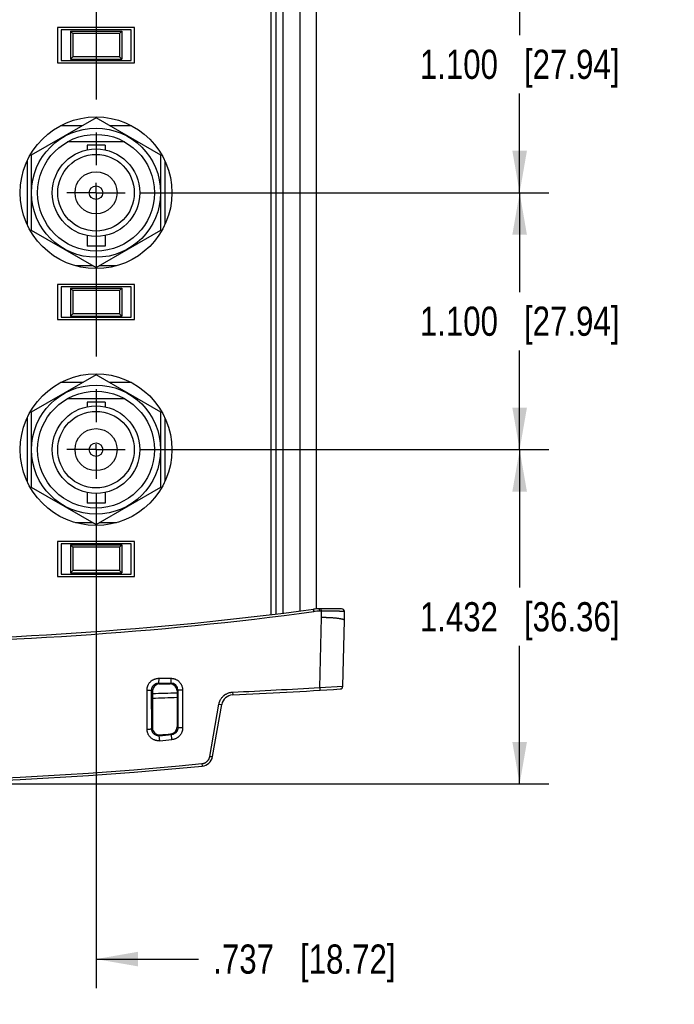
# Model space of a CAD drawing. Header units: inches. Extents: x 0 to 34, y 0 to 22.
# Tile 5 of 42: x 12.9 to 15.7, y 2.6 to 6.9. Entities that reach past the tile are written whole.
import ezdxf

# ---------------------------------------------------------------- set-up
doc = ezdxf.new("R2010")
doc.units = ezdxf.units.IN
doc.header["$LTSCALE"] = 1.87
doc.header["$MEASUREMENT"] = 0
doc.linetypes.add('CENTER', pattern=[0.6, 0.375, -0.075, 0.075, -0.075])
doc.layers.get('0').update_dxf_attribs({"linetype": 'CONTINUOUS'})
doc.layers.add('02___PRT_ALL_AXES', color=7, linetype='CONTINUOUS')
doc.layers.add('DIMENSIONS', color=7, linetype='CONTINUOUS')
doc.styles.get("Standard").update_dxf_attribs({"font": 'txt', "width": 0.8})
doc.dimstyles.new('DIMSTYLE_1', dxfattribs={"dimtxt": 0.125, "dimasz": 0.18, "dimexe": 0.18, "dimexo": 0.0625, "dimgap": 0.09, "dimtad": 0, "dimtih": 1, "dimtoh": 1, "dimdec": 3, "dimzin": 4, "dimdsep": 46, "dimtxsty": 'STANDARD', "dimblk": '_FILLED', "dimblk1": '_FILLED', "dimblk2": '_FILLED', "dimcen": 0.09, "dimadec": 0, "dimazin": 0, "dimtp": 0.01, "dimtm": 0.01, "dimtfac": 1, "dimtdec": 3, "dimtofl": 0, "dimtmove": 0, "dimatfit": 3, "dimldrblk": '_FILLED', "dimfxl": 1, "dimtolj": 1, "dimtzin": 4, "dimarcsym": 0})

# ---------------------------------------------------------------- blocks, each defined once
blk = doc.blocks.new('_FILLED')
at = {"color": 0, "linetype": 'BYBLOCK'}
blk.add_solid([(0, 0), (-1, 0.174), (-1, -0.174)], dxfattribs=at)
blk = doc.blocks.new('*D12')
at = {"layer": 'DIMENSIONS', "color": 2, "linetype": 'CONTINUOUS'}
for p, q in [((12.5042, 4.8363), (12.5042, 2.7174)), ((13.2412, 4.8363), (13.2412, 2.7174)), ((12.5042, 2.8424), (12.1442, 2.8424)), ((13.2412, 2.8424), (13.6808, 2.8424))]:
    blk.add_line(p, q, dxfattribs=at)
at = {"layer": 'DIMENSIONS', "color": 2, "linetype": 'CONTINUOUS', "xscale": 0.18, "yscale": 0.18, "zscale": 0.18}
blk.add_blockref('_FILLED', (12.5042, 2.8424), dxfattribs=at)
at = {"layer": 'DIMENSIONS', "color": 2, "linetype": 'CONTINUOUS', "xscale": 0.18, "yscale": 0.18, "zscale": 0.18, "rotation": 180}
blk.add_blockref('_FILLED', (13.2412, 2.8424), dxfattribs=at)
at = {"layer": 'DIMENSIONS', "color": 2, "linetype": 'CONTINUOUS', "insert": (13.7433, 2.9049), "char_height": 0.125, "width": 1.225, "attachment_point": 1, "line_spacing_factor": 0.9}
blk.add_mtext('.737{\\Ftxt.shx;\\W1.000000;\\H0.125000; }[18.72]', dxfattribs=at)
blk = doc.blocks.new('*D14')
at = {"layer": 'DIMENSIONS', "color": 2, "linetype": 'CONTINUOUS'}
for p, q in [((13.4288, 5.0239), (15.1807, 5.0239)), ((15.0557, 5.0239), (15.0557, 4.4332)), ((15.0557, 3.5924), (15.0557, 4.1832)), ((12.1982, 3.5924), (15.1807, 3.5924))]:
    blk.add_line(p, q, dxfattribs=at)
at = {"layer": 'DIMENSIONS', "color": 2, "linetype": 'CONTINUOUS', "xscale": 0.18, "yscale": 0.18, "zscale": 0.18}
for p, rotation in [((15.0557, 5.0239), 90), ((15.0557, 3.5924), 270)]:
    blk.add_blockref('_FILLED', p, dxfattribs=dict(at, rotation=rotation))
at = {"layer": 'DIMENSIONS', "color": 2, "linetype": 'CONTINUOUS', "insert": (15.0557, 4.3707), "char_height": 0.125, "width": 1.325, "attachment_point": 2, "line_spacing_factor": 0.9}
blk.add_mtext('1.432{\\Ftxt.shx;\\W1.000000;\\H0.125000; }[36.36]', dxfattribs=at)
blk = doc.blocks.new('*D16')
at = {"layer": 'DIMENSIONS', "color": 2, "linetype": 'CONTINUOUS'}
for p, q in [((13.4288, 6.1239), (15.1807, 6.1239)), ((15.0557, 6.1239), (15.0557, 5.6989)), ((15.0557, 5.0239), (15.0557, 5.4489)), ((13.4288, 5.0239), (15.1807, 5.0239))]:
    blk.add_line(p, q, dxfattribs=at)
at = {"layer": 'DIMENSIONS', "color": 2, "linetype": 'CONTINUOUS', "xscale": 0.18, "yscale": 0.18, "zscale": 0.18}
for p, rotation in [((15.0557, 6.1239), 90), ((15.0557, 5.0239), 270)]:
    blk.add_blockref('_FILLED', p, dxfattribs=dict(at, rotation=rotation))
at = {"layer": 'DIMENSIONS', "color": 2, "linetype": 'CONTINUOUS', "insert": (15.0557, 5.6364), "char_height": 0.125, "width": 1.325, "attachment_point": 2, "line_spacing_factor": 0.9}
blk.add_mtext('1.100{\\Ftxt.shx;\\W1.000000;\\H0.125000; }[27.94]', dxfattribs=at)
blk = doc.blocks.new('*D18')
at = {"layer": 'DIMENSIONS', "color": 2, "linetype": 'CONTINUOUS'}
for p, q in [((13.4288, 7.2239), (15.1807, 7.2239)), ((15.0557, 7.2239), (15.0557, 6.7989)), ((15.0557, 6.1239), (15.0557, 6.5489)), ((13.4288, 6.1239), (15.1807, 6.1239))]:
    blk.add_line(p, q, dxfattribs=at)
at = {"layer": 'DIMENSIONS', "color": 2, "linetype": 'CONTINUOUS', "xscale": 0.18, "yscale": 0.18, "zscale": 0.18}
for p, rotation in [((15.0557, 7.2239), 90), ((15.0557, 6.1239), 270)]:
    blk.add_blockref('_FILLED', p, dxfattribs=dict(at, rotation=rotation))
at = {"layer": 'DIMENSIONS', "color": 2, "linetype": 'CONTINUOUS', "insert": (15.0557, 6.7364), "char_height": 0.125, "width": 1.325, "attachment_point": 2, "line_spacing_factor": 0.9}
blk.add_mtext('1.100{\\Ftxt.shx;\\W1.000000;\\H0.125000; }[27.94]', dxfattribs=at)
blk = doc.blocks.new('*D22')
at = {"layer": 'DIMENSIONS', "color": 2, "linetype": 'CONTINUOUS'}
for p, q in [((11.7672, 4.8363), (11.7672, 2.1083)), ((12.5042, 4.8363), (12.5042, 2.1083)), ((11.7672, 2.2333), (11.4072, 2.2333)), ((12.5042, 2.2333), (12.9455, 2.2333))]:
    blk.add_line(p, q, dxfattribs=at)
at = {"layer": 'DIMENSIONS', "color": 2, "linetype": 'CONTINUOUS', "xscale": 0.18, "yscale": 0.18, "zscale": 0.18}
blk.add_blockref('_FILLED', (11.7672, 2.2333), dxfattribs=at)
at = {"layer": 'DIMENSIONS', "color": 2, "linetype": 'CONTINUOUS', "xscale": 0.18, "yscale": 0.18, "zscale": 0.18, "rotation": 180}
blk.add_blockref('_FILLED', (12.5042, 2.2333), dxfattribs=at)
at = {"layer": 'DIMENSIONS', "color": 2, "linetype": 'CONTINUOUS', "insert": (13.008, 2.2958), "char_height": 0.125, "width": 1.225, "attachment_point": 1, "line_spacing_factor": 0.9}
blk.add_mtext('.737{\\Ftxt.shx;\\W1.000000;\\H0.125000; }[18.72]', dxfattribs=at)

msp = doc.modelspace()

# ---------------------------------------------------------------- linework, layer by layer
at = {"color": 7, "linetype": 'CONTINUOUS'}
for p, q in [((13.9907, 4.3175), (13.9907, 12.1044)), ((14.0107, 12.1019), (14.0107, 4.3199)), ((14.0407, 12.0982), (14.0407, 4.3237)), ((14.1157, 4.3332), (14.1157, 12.0887)), ((14.1857, 4.342), (14.1857, 12.0799)), ((13.4062, 6.8309), (13.0762, 6.8309)), ((13.0762, 6.8309), (13.0762, 6.6809)), ((13.4062, 6.6809), (13.4062, 6.8309)), ((13.3912, 6.8209), (13.0912, 6.8209)), ((13.0912, 6.8209), (13.0912, 6.6909)), ((13.1312, 6.8159), (13.3512, 6.8159)), ((13.1412, 6.8059), (13.1312, 6.8159)), ((13.1312, 6.8159), (13.1312, 6.6959)), ((13.3412, 6.8059), (13.1412, 6.8059)), ((13.1412, 6.8059), (13.1412, 6.7059)), ((13.3512, 6.8159), (13.3412, 6.8059)), ((13.3412, 6.8059), (13.3412, 6.7059)), ((13.3512, 6.8159), (13.3512, 6.6959)), ((13.3912, 6.6909), (13.3912, 6.8209)), ((13.1412, 6.7059), (13.1312, 6.6959)), ((13.3412, 6.7059), (13.1412, 6.7059)), ((13.3512, 6.6959), (13.3412, 6.7059)), ((13.0762, 6.6809), (13.4062, 6.6809)), ((13.0912, 6.6909), (13.3912, 6.6909)), ((13.1312, 6.6959), (13.3512, 6.6959)), ((13.2412, 6.4444), (12.9637, 6.2842)), ((13.1833, 6.4109), (13.0888, 6.4109)), ((13.5187, 6.2842), (13.2412, 6.4444)), ((13.3937, 6.4109), (13.2991, 6.4109)), ((13.3636, 6.3419), (13.1189, 6.3419)), ((13.2797, 6.3272), (13.2027, 6.3272)), ((13.2027, 6.3272), (13.2027, 6.3074)), ((13.2797, 6.3272), (13.2797, 6.3074)), ((12.9637, 6.2842), (12.9637, 5.9637)), ((13.5187, 5.9637), (13.5187, 6.2842)), ((12.9462, 6.2601), (12.9462, 5.9877)), ((13.5362, 6.2601), (13.5362, 5.9877)), ((12.9637, 5.9637), (13.2412, 5.8035)), ((13.2412, 5.8035), (13.5187, 5.9637)), ((13.2027, 5.9404), (13.2027, 5.8947)), ((13.2797, 5.9404), (13.2797, 5.8947)), ((13.2797, 5.8947), (13.2027, 5.8947)), ((13.2284, 5.8109), (13.1538, 5.8109)), ((13.3287, 5.8109), (13.2541, 5.8109)), ((13.4062, 5.7309), (13.0762, 5.7309)), ((13.0762, 5.7309), (13.0762, 5.5809)), ((13.3912, 5.7209), (13.0912, 5.7209)), ((13.0912, 5.7209), (13.0912, 5.5909)), ((13.1312, 5.7159), (13.3512, 5.7159)), ((13.1412, 5.7059), (13.1312, 5.7159)), ((13.1312, 5.7159), (13.1312, 5.5959)), ((13.3412, 5.7059), (13.1412, 5.7059)), ((13.1412, 5.7059), (13.1412, 5.6059)), ((13.3512, 5.7159), (13.3412, 5.7059)), ((13.3412, 5.7059), (13.3412, 5.6059)), ((13.3512, 5.7159), (13.3512, 5.5959)), ((13.3912, 5.5909), (13.3912, 5.7209)), ((13.4062, 5.5809), (13.4062, 5.7309)), ((13.0762, 5.5809), (13.4062, 5.5809)), ((13.0912, 5.5909), (13.3912, 5.5909)), ((13.1412, 5.6059), (13.1312, 5.5959)), ((13.1312, 5.5959), (13.3512, 5.5959)), ((13.3412, 5.6059), (13.1412, 5.6059)), ((13.3512, 5.5959), (13.3412, 5.6059)), ((13.2412, 5.3444), (12.9637, 5.1842)), ((13.5187, 5.1842), (13.2412, 5.3444)), ((13.1833, 5.3109), (13.0888, 5.3109)), ((13.3937, 5.3109), (13.2991, 5.3109)), ((13.3636, 5.2419), (13.1189, 5.2419)), ((13.2797, 5.2272), (13.2027, 5.2272)), ((13.2027, 5.2272), (13.2027, 5.2074)), ((13.2797, 5.2272), (13.2797, 5.2074)), ((12.9462, 5.1601), (12.9462, 4.8877)), ((12.9637, 5.1842), (12.9637, 4.8637)), ((13.5187, 4.8637), (13.5187, 5.1842)), ((13.5362, 5.1601), (13.5362, 4.8877)), ((12.9637, 4.8637), (13.2412, 4.7035)), ((13.2412, 4.7035), (13.5187, 4.8637)), ((13.2027, 4.8404), (13.2027, 4.7947)), ((13.2797, 4.8404), (13.2797, 4.7947)), ((13.2797, 4.7947), (13.2027, 4.7947)), ((13.2284, 4.7109), (13.1538, 4.7109)), ((13.3287, 4.7109), (13.2541, 4.7109)), ((13.4062, 4.6309), (13.0762, 4.6309)), ((13.0762, 4.6309), (13.0762, 4.4809)), ((13.3912, 4.6209), (13.0912, 4.6209)), ((13.0912, 4.6209), (13.0912, 4.4909)), ((13.1312, 4.6159), (13.3512, 4.6159)), ((13.1412, 4.6059), (13.1312, 4.6159)), ((13.1312, 4.6159), (13.1312, 4.4959)), ((13.3412, 4.6059), (13.1412, 4.6059)), ((13.1412, 4.6059), (13.1412, 4.5059)), ((13.3512, 4.6159), (13.3412, 4.6059)), ((13.3412, 4.6059), (13.3412, 4.5059)), ((13.3512, 4.6159), (13.3512, 4.4959)), ((13.3912, 4.4909), (13.3912, 4.6209)), ((13.4062, 4.4809), (13.4062, 4.6309)), ((13.0762, 4.4809), (13.4062, 4.4809)), ((13.0912, 4.4909), (13.3912, 4.4909)), ((13.1412, 4.5059), (13.1312, 4.4959)), ((13.1312, 4.4959), (13.3512, 4.4959)), ((13.3412, 4.5059), (13.1412, 4.5059)), ((13.3512, 4.4959), (13.3412, 4.5059)), ((14.2931, 4.3424), (14.1857, 4.3424)), ((14.1992, 4.332), (14.1991, 4.3424)), ((14.2063, 4.332), (14.1992, 4.332)), ((14.1992, 4.0058), (14.2068, 4.3049)), ((14.2063, 4.332), (14.2062, 4.3424)), ((14.2068, 4.3049), (14.2063, 4.332)), ((14.3057, 4.2924), (14.3051, 4.3306)), ((14.2984, 4.0109), (14.3057, 4.2924)), ((13.5096, 4.0447), (13.5095, 4.0242)), ((13.5095, 4.0242), (13.5132, 4.0205)), ((13.5095, 4.0242), (13.562, 4.0242)), ((13.5096, 4.0447), (13.5621, 4.0447)), ((13.5132, 4.0205), (13.5583, 4.0205)), ((13.562, 4.0242), (13.5583, 4.0205)), ((13.5621, 4.0447), (13.562, 4.0242)), ((14.1992, 4.0058), (14.2984, 4.0109)), ((14.1992, 4.0058), (14.1998, 3.9936)), ((13.4597, 3.8274), (13.4596, 3.9944)), ((13.4596, 3.9944), (13.4795, 3.9942)), ((13.4795, 3.9942), (13.4832, 3.9905)), ((13.4796, 3.8285), (13.4795, 3.9942)), ((13.4832, 3.9905), (13.4831, 3.8323)), ((13.592, 3.9942), (13.5883, 3.9905)), ((13.5883, 3.9905), (13.5884, 3.8364)), ((13.592, 3.9942), (13.5919, 3.8331)), ((13.6121, 3.9944), (13.592, 3.9942)), ((13.6121, 3.9944), (13.612, 3.8321)), ((13.8261, 3.9854), (13.8265, 3.9734)), ((14.1541, 3.9908), (14.1544, 3.9909)), ((14.1544, 3.9909), (14.1545, 3.9909)), ((14.1683, 3.9917), (14.1691, 3.9917)), ((13.7287, 3.7106), (13.7679, 3.934)), ((13.7404, 3.7098), (13.7796, 3.9321)), ((13.7679, 3.934), (13.7796, 3.9321)), ((13.4796, 3.8285), (13.4831, 3.8323)), ((13.5122, 3.7987), (13.5157, 3.8024)), ((13.5141, 3.7773), (13.5123, 3.7987)), ((13.5645, 3.8034), (13.5611, 3.8065)), ((13.5665, 3.782), (13.5645, 3.8034)), ((13.5919, 3.8331), (13.5884, 3.8364)), ((13.6949, 3.6793), (13.696, 3.6687))]:
    msp.add_line(p, q, dxfattribs=at)
for centre, radius in [((13.2412, 6.1239), 0.325), ((13.2412, 6.1239), 0.2765), ((13.2412, 6.1239), 0.25), ((13.2412, 6.1239), 0.1875), ((13.2412, 6.1239), 0.164), ((13.2412, 6.1239), 0.09), ((13.2412, 6.1239), 0.029), ((13.2412, 5.0239), 0.325), ((13.2412, 5.0239), 0.2765), ((13.2412, 5.0239), 0.25), ((13.2412, 5.0239), 0.1875), ((13.2412, 5.0239), 0.164), ((13.2412, 5.0239), 0.09), ((13.2412, 5.0239), 0.029)]:
    msp.add_circle(centre, radius, dxfattribs=at)
for centre, radius, start, end in [((12.1357, 19.5334), 15.3391, 262.36277, 277.63723), ((12.1357, 19.5955), 15.3902, 262.39468, 277.60532), ((14.1991, 4.1424), 0.2, 90, 97.6053), ((14.1992, 4.1447), 0.1873, 90.0004, 97.6367), ((14.2931, 4.3304), 0.012, 0.9998, 89.988), ((13.5131, 3.9905), 0.03, 89.9639, 179.9577), ((13.5583, 3.9905), 0.03, 0.0343, 89.9981), ((13.562, 3.9942), 0.03, 0.0401, 90.0296), ((12.7142, 27.8438), 23.8843, 272.66812, 273.56463), ((14.2864, 4.0112), 0.012, 273.7656, 358.5008), ((12.7143, 27.9476), 24, 271.83584, 272.0871), ((12.7145, 27.9648), 23.9975, 271.83553, 272.08677), ((13.8288, 3.9235), 0.05, 92.6688, 169.9959), ((12.7143, 27.9476), 24, 272.65619, 273.75767), ((14.1533, 4.0108), 0.02, 273.1348, 273.4309), ((13.5131, 3.8323), 0.03, 179.944, 275.0178), ((12.1357, 19.5955), 15.8566, 274.98006, 275.16977), ((12.1357, 19.5551), 15.8129, 275.00642, 275.17171), ((13.5584, 3.8363), 0.03, 275.1823, 0.0534), ((12.1373, 19.4556), 15.7386, 275.01881, 275.21018), ((12.1357, 19.5955), 16.003, 264.40485, 275.59515), ((12.1357, 19.5217), 15.919, 264.3791, 275.6209), ((13.6911, 3.7184), 0.05, 275.5951, 350)]:
    msp.add_arc(centre, radius, start, end, dxfattribs=at)
for points, knots in [([(14.1743, 4.3303), (14.1742, 4.331), (14.1741, 4.3321), (14.1739, 4.3334), (14.1737, 4.3344), (14.1736, 4.3353), (14.1735, 4.3362), (14.1733, 4.337), (14.1732, 4.3377), (14.1731, 4.3384), (14.173, 4.339), (14.1729, 4.3395), (14.1728, 4.3398), (14.1728, 4.3401), (14.1728, 4.3402), (14.1727, 4.3404), (14.1727, 4.3405), (14.1727, 4.3406), (14.1727, 4.3406), (14.1726, 4.3406), (14.1726, 4.3407), (14.1726, 4.3407), (14.1726, 4.3407), (14.1726, 4.3407)], [0, 0, 0, 0, 0.201129, 0.297883, 0.391041, 0.479844, 0.563571, 0.641541, 0.713121, 0.77773, 0.834845, 0.884005, 0.924815, 0.941986, 0.956955, 0.969695, 0.980186, 0.988416, 0.991684, 0.994391, 0.996545, 0.998163, 1, 1, 1, 1]), ([(14.3051, 4.3306), (14.3051, 4.3307), (14.305, 4.3307), (14.305, 4.3307), (14.305, 4.3307), (14.3049, 4.3307), (14.3048, 4.3308), (14.3047, 4.3308), (14.3046, 4.3308), (14.3043, 4.3308), (14.304, 4.3309), (14.3036, 4.3309), (14.3032, 4.331), (14.3027, 4.331), (14.3019, 4.331), (14.3008, 4.3311), (14.2993, 4.3312), (14.2975, 4.3312), (14.2956, 4.3313), (14.2934, 4.3314), (14.2911, 4.3314), (14.2885, 4.3315), (14.2857, 4.3315), (14.2816, 4.3316), (14.2761, 4.3317), (14.269, 4.3318), (14.2612, 4.3318), (14.2529, 4.3319), (14.2442, 4.3319), (14.235, 4.332), (14.2256, 4.332), (14.2177, 4.332), (14.2112, 4.332), (14.2079, 4.332), (14.2063, 4.332)], [0, 0, 0, 0, 0.000496, 0.000918, 0.001476, 0.002175, 0.003018, 0.004007, 0.005141, 0.007848, 0.011141, 0.01502, 0.019484, 0.02453, 0.030158, 0.043144, 0.058414, 0.075935, 0.09567, 0.117574, 0.141598, 0.167689, 0.195786, 0.225825, 0.291449, 0.363954, 0.44266, 0.526824, 0.615648, 0.708282, 0.803836, 0.901389, 0.950622, 1, 1, 1, 1]), ([(14.3057, 4.2924), (14.3057, 4.2924), (14.3057, 4.2924), (14.3057, 4.2924), (14.3057, 4.2925), (14.3057, 4.2925), (14.3057, 4.2925), (14.3057, 4.2925), (14.3057, 4.2925), (14.3057, 4.2926), (14.3057, 4.2926), (14.3057, 4.2927), (14.3057, 4.2928), (14.3057, 4.2929), (14.3056, 4.293), (14.3056, 4.2931), (14.3056, 4.2932), (14.3055, 4.2933), (14.3054, 4.2935), (14.3053, 4.2936), (14.3052, 4.2937), (14.305, 4.2939), (14.3049, 4.294), (14.3046, 4.2942), (14.3043, 4.2945), (14.3039, 4.2948), (14.3034, 4.295), (14.3028, 4.2953), (14.3022, 4.2956), (14.3013, 4.296), (14.3, 4.2965), (14.2983, 4.297), (14.2963, 4.2976), (14.2941, 4.2981), (14.2917, 4.2986), (14.2891, 4.2991), (14.2864, 4.2996), (14.2834, 4.3001), (14.2802, 4.3006), (14.2769, 4.301), (14.2734, 4.3014), (14.2697, 4.3018), (14.2659, 4.3022), (14.2619, 4.3025), (14.2578, 4.3029), (14.2535, 4.3032), (14.2492, 4.3035), (14.2448, 4.3037), (14.241, 4.3039), (14.2379, 4.304), (14.2356, 4.3041), (14.2333, 4.3042), (14.2313, 4.3043), (14.2297, 4.3043), (14.2282, 4.3044), (14.2262, 4.3044), (14.2242, 4.3045), (14.2226, 4.3045), (14.2214, 4.3046), (14.2202, 4.3046), (14.2191, 4.3046), (14.2183, 4.3046), (14.2175, 4.3046), (14.2165, 4.3045), (14.2153, 4.3045), (14.2143, 4.3045), (14.2135, 4.3045), (14.2129, 4.3045), (14.2123, 4.3045), (14.2117, 4.3045), (14.211, 4.3046), (14.2102, 4.3046), (14.2092, 4.3047), (14.208, 4.3048), (14.2072, 4.3049), (14.2068, 4.3049)], [0, 0, 0, 0, 0.00003, 0.000067, 0.000118, 0.00026, 0.000452, 0.00069, 0.000971, 0.00129, 0.001644, 0.00244, 0.003327, 0.004276, 0.005256, 0.006238, 0.007194, 0.008998, 0.010726, 0.012458, 0.014257, 0.016179, 0.018242, 0.020438, 0.025194, 0.030396, 0.036066, 0.042234, 0.048916, 0.056113, 0.072054, 0.090071, 0.110154, 0.132276, 0.156403, 0.182491, 0.210488, 0.240335, 0.271968, 0.305317, 0.340308, 0.376862, 0.414894, 0.454319, 0.495044, 0.536975, 0.580014, 0.624062, 0.669015, 0.691797, 0.714767, 0.73791, 0.761212, 0.772919, 0.78466, 0.808239, 0.831938, 0.843828, 0.855741, 0.867677, 0.879634, 0.88562, 0.891613, 0.903615, 0.915632, 0.927654, 0.933665, 0.939678, 0.945694, 0.951715, 0.957744, 0.96378, 0.975859, 0.987934, 1, 1, 1, 1]), ([(13.4596, 3.9944), (13.4596, 3.996), (13.4597, 3.9985), (13.4601, 4.0017), (13.4605, 4.0042), (13.4611, 4.0066), (13.4617, 4.009), (13.4625, 4.0113), (13.4637, 4.0144), (13.4654, 4.0181), (13.4679, 4.0223), (13.4708, 4.0263), (13.4741, 4.03), (13.4778, 4.0333), (13.4811, 4.0358), (13.4838, 4.0375), (13.4867, 4.0392), (13.4904, 4.0409), (13.495, 4.0426), (13.4998, 4.0438), (13.5047, 4.0445), (13.508, 4.0447), (13.5096, 4.0447)], [0, 0, 0, 0, 0.062501, 0.09376, 0.125019, 0.156277, 0.187535, 0.218793, 0.25005, 0.312544, 0.375037, 0.437529, 0.50002, 0.562511, 0.625003, 0.656258, 0.687514, 0.750008, 0.812504, 0.875001, 0.937499, 1, 1, 1, 1]), ([(13.4795, 3.9942), (13.4795, 3.9952), (13.4796, 3.9972), (13.48, 4.0001), (13.4807, 4.003), (13.4817, 4.0057), (13.483, 4.0084), (13.4845, 4.0109), (13.4862, 4.0133), (13.4882, 4.0155), (13.4904, 4.0175), (13.4928, 4.0192), (13.4953, 4.0207), (13.498, 4.022), (13.5008, 4.023), (13.5036, 4.0237), (13.5065, 4.0241), (13.5085, 4.0242), (13.5095, 4.0242)], [0, 0, 0, 0, 0.062524, 0.125047, 0.187569, 0.250086, 0.312598, 0.375104, 0.437603, 0.500097, 0.562586, 0.625072, 0.687556, 0.75004, 0.812525, 0.875013, 0.937504, 1, 1, 1, 1]), ([(13.5621, 4.0447), (13.5638, 4.0447), (13.5662, 4.0446), (13.5695, 4.0442), (13.5719, 4.0437), (13.5743, 4.0432), (13.5767, 4.0425), (13.579, 4.0418), (13.5821, 4.0406), (13.5858, 4.0388), (13.59, 4.0362), (13.594, 4.0333), (13.5976, 4.0299), (13.6009, 4.0263), (13.6033, 4.023), (13.6051, 4.0202), (13.6067, 4.0173), (13.6084, 4.0136), (13.6101, 4.0089), (13.6113, 4.0042), (13.612, 3.9993), (13.6121, 3.996), (13.6121, 3.9944)], [0, 0, 0, 0, 0.062496, 0.093753, 0.125011, 0.156269, 0.187527, 0.218785, 0.250043, 0.312539, 0.375036, 0.437531, 0.500025, 0.56252, 0.625014, 0.65627, 0.687526, 0.75002, 0.812515, 0.875009, 0.937504, 1, 1, 1, 1]), ([(13.7679, 3.934), (13.768, 3.9349), (13.7684, 3.9366), (13.769, 3.9392), (13.7697, 3.9417), (13.7705, 3.9442), (13.7715, 3.9466), (13.7728, 3.9498), (13.7748, 3.9537), (13.7775, 3.9582), (13.7807, 3.9624), (13.7835, 3.9657), (13.786, 3.9682), (13.7879, 3.97), (13.7899, 3.9717), (13.7927, 3.9738), (13.7963, 3.9763), (13.8009, 3.9788), (13.8057, 3.981), (13.8106, 3.9828), (13.8148, 3.9839), (13.8183, 3.9846), (13.8217, 3.9851), (13.8243, 3.9854), (13.8261, 3.9854)], [0, 0, 0, 0, 0.031251, 0.062506, 0.093759, 0.125013, 0.156268, 0.187522, 0.250018, 0.312515, 0.375011, 0.437508, 0.468763, 0.500018, 0.531272, 0.562527, 0.625022, 0.687517, 0.750011, 0.812505, 0.874999, 0.906252, 0.937506, 1, 1, 1, 1]), ([(13.4597, 3.8274), (13.461, 3.8274), (13.4635, 3.8274), (13.4666, 3.8274), (13.4689, 3.8275), (13.4706, 3.8276), (13.4721, 3.8276), (13.4735, 3.8277), (13.4748, 3.8278), (13.476, 3.8279), (13.477, 3.828), (13.4777, 3.828), (13.4783, 3.8281), (13.4786, 3.8282), (13.4788, 3.8282), (13.4791, 3.8283), (13.4793, 3.8283), (13.4794, 3.8284), (13.4795, 3.8284), (13.4795, 3.8284), (13.4795, 3.8285), (13.4796, 3.8285), (13.4796, 3.8285)], [0, 0, 0, 0, 0.19136, 0.375449, 0.462637, 0.545509, 0.623304, 0.695309, 0.760867, 0.81938, 0.870323, 0.913244, 0.93158, 0.947782, 0.961823, 0.973685, 0.983364, 0.990885, 0.993861, 0.996339, 0.99836, 1, 1, 1, 1]), ([(13.5141, 3.7773), (13.5133, 3.7772), (13.5115, 3.7771), (13.5089, 3.7771), (13.5063, 3.7772), (13.5037, 3.7774), (13.5012, 3.7778), (13.4986, 3.7783), (13.4961, 3.779), (13.4928, 3.78), (13.4888, 3.7816), (13.4842, 3.7841), (13.4798, 3.787), (13.4758, 3.7903), (13.4722, 3.794), (13.469, 3.7981), (13.4662, 3.8025), (13.4639, 3.8071), (13.4623, 3.8112), (13.4614, 3.8145), (13.4606, 3.8179), (13.4599, 3.8222), (13.4597, 3.8256), (13.4597, 3.8274)], [0, 0, 0, 0, 0.031293, 0.062586, 0.093877, 0.125168, 0.156456, 0.187742, 0.219025, 0.250305, 0.312834, 0.375348, 0.437847, 0.500331, 0.562803, 0.625264, 0.687717, 0.750165, 0.812613, 0.843848, 0.875083, 0.937538, 1, 1, 1, 1]), ([(13.5122, 3.7987), (13.5112, 3.7986), (13.5091, 3.7985), (13.506, 3.7988), (13.503, 3.7993), (13.5, 3.8001), (13.4971, 3.8013), (13.4943, 3.8027), (13.4917, 3.8044), (13.4893, 3.8064), (13.4871, 3.8086), (13.4852, 3.811), (13.4835, 3.8136), (13.4821, 3.8164), (13.481, 3.8193), (13.4802, 3.8223), (13.4797, 3.8254), (13.4796, 3.8275), (13.4796, 3.8285)], [0, 0, 0, 0, 0.062664, 0.125305, 0.18792, 0.250503, 0.313051, 0.375564, 0.438047, 0.500501, 0.562932, 0.62535, 0.687762, 0.750175, 0.8126, 0.875042, 0.937507, 1, 1, 1, 1]), ([(13.5919, 3.8331), (13.5919, 3.8322), (13.5918, 3.8304), (13.5914, 3.8276), (13.5908, 3.8249), (13.5899, 3.8223), (13.5888, 3.8198), (13.5874, 3.8174), (13.5858, 3.8151), (13.584, 3.8129), (13.5821, 3.811), (13.5799, 3.8092), (13.5776, 3.8077), (13.5752, 3.8063), (13.5726, 3.8052), (13.57, 3.8043), (13.5673, 3.8037), (13.5655, 3.8034), (13.5645, 3.8034)], [0, 0, 0, 0, 0.062459, 0.124903, 0.187338, 0.249768, 0.312197, 0.374631, 0.437075, 0.499534, 0.562011, 0.62451, 0.687035, 0.749584, 0.812158, 0.874754, 0.937369, 1, 1, 1, 1]), ([(13.612, 3.8321), (13.612, 3.8305), (13.6119, 3.8274), (13.6114, 3.8236), (13.6107, 3.8206), (13.6101, 3.8183), (13.6095, 3.8161), (13.6084, 3.8132), (13.6068, 3.8096), (13.6046, 3.8056), (13.602, 3.8017), (13.599, 3.7982), (13.5957, 3.7949), (13.5922, 3.7919), (13.5883, 3.7892), (13.5843, 3.787), (13.58, 3.7851), (13.5756, 3.7836), (13.5711, 3.7825), (13.568, 3.7821), (13.5665, 3.782)], [0, 0, 0, 0, 0.06246, 0.124918, 0.156155, 0.187392, 0.218629, 0.249867, 0.31233, 0.374799, 0.437276, 0.499761, 0.562257, 0.624764, 0.687282, 0.749811, 0.81235, 0.874895, 0.937446, 1, 1, 1, 1]), ([(13.612, 3.8321), (13.6108, 3.8321), (13.6082, 3.8321), (13.6051, 3.8321), (13.6027, 3.8322), (13.6011, 3.8323), (13.5995, 3.8323), (13.598, 3.8324), (13.5967, 3.8325), (13.5955, 3.8325), (13.5945, 3.8326), (13.5937, 3.8327), (13.5932, 3.8328), (13.5929, 3.8328), (13.5926, 3.8329), (13.5924, 3.8329), (13.5922, 3.833), (13.5921, 3.833), (13.592, 3.8331), (13.592, 3.8331), (13.5919, 3.8331), (13.5919, 3.8331), (13.5919, 3.8332)], [0, 0, 0, 0, 0.190702, 0.374553, 0.461743, 0.544677, 0.622579, 0.694722, 0.760432, 0.819101, 0.870189, 0.913234, 0.93162, 0.947863, 0.961934, 0.973813, 0.983495, 0.991, 0.993959, 0.996413, 0.998402, 1, 1, 1, 1]), ([(13.6949, 3.6793), (13.6955, 3.6793), (13.6965, 3.6794), (13.698, 3.6797), (13.6995, 3.68), (13.701, 3.6804), (13.7025, 3.6808), (13.7045, 3.6814), (13.7069, 3.6824), (13.7096, 3.6838), (13.7123, 3.6854), (13.7148, 3.6872), (13.7171, 3.6893), (13.7193, 3.6915), (13.7213, 3.6938), (13.7231, 3.6963), (13.7247, 3.699), (13.7258, 3.7013), (13.7266, 3.7032), (13.7271, 3.7047), (13.7276, 3.7061), (13.7282, 3.7081), (13.7285, 3.7096), (13.7287, 3.7106)], [0, 0, 0, 0, 0.031327, 0.062659, 0.093986, 0.125309, 0.15663, 0.187948, 0.250557, 0.313144, 0.375708, 0.438245, 0.500755, 0.563237, 0.625692, 0.688121, 0.750526, 0.812911, 0.844103, 0.875291, 0.906474, 0.937656, 1, 1, 1, 1]), ([(13.7287, 3.7106), (13.7294, 3.7105), (13.7309, 3.7102), (13.7327, 3.71), (13.7341, 3.7098), (13.7351, 3.7097), (13.736, 3.7096), (13.7369, 3.7095), (13.7376, 3.7095), (13.7383, 3.7095), (13.7389, 3.7095), (13.7393, 3.7095), (13.7396, 3.7095), (13.7398, 3.7095), (13.74, 3.7095), (13.7401, 3.7096), (13.7402, 3.7096), (13.7403, 3.7097), (13.7404, 3.7097), (13.7404, 3.7097), (13.7404, 3.7098)], [0, 0, 0, 0, 0.193364, 0.378656, 0.466129, 0.54907, 0.626722, 0.698378, 0.763393, 0.821192, 0.87128, 0.913258, 0.931116, 0.946857, 0.960479, 0.972001, 0.981484, 0.989064, 0.995033, 1, 1, 1, 1])]:
    msp.add_open_spline(points, degree=3, knots=knots, dxfattribs=at)
at = {"layer": '02___PRT_ALL_AXES', "color": 7, "linetype": 'CENTER'}
for p, q in [((13.2412, 7.2239), (13.2412, 6.1668)), ((13.2412, 6.1239), (13.2412, 6.1668)), ((13.2412, 6.1239), (13.1161, 6.1239)), ((13.2412, 6.1239), (13.3663, 6.1239)), ((13.2412, 6.1239), (13.2412, 5.0474)), ((13.2412, 5.0239), (13.1161, 5.0239)), ((13.2412, 5.0239), (13.2412, 5.0474)), ((13.2412, 5.0239), (13.3663, 5.0239)), ((13.2412, 5.0239), (13.2412, 4.8988))]:
    msp.add_line(p, q, dxfattribs=at)

# ---------------------------------------------------------------- dimensions: what is measured, and where the dimension line sits
at = {"layer": 'DIMENSIONS', "color": 2, "linetype": 'CONTINUOUS'}
for base, p1, p2, angle, picture, middle in [((15.0557, 7.2239), (13.4288, 6.1239), (13.4288, 7.2239), 90, '*D18', (14.9057, 6.6739)), ((15.0557, 6.1239), (13.4288, 5.0239), (13.4288, 6.1239), 90, '*D16', (14.9057, 5.5739)), ((15.0557421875, 3.5924375), (13.4288421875, 5.0239375), (12.1982421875, 3.5924375), 270, '*D14', (14.9057421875, 4.3081875)), ((12.5042, 2.8424), (13.2412, 4.8363), (12.5042, 4.8363), 180, '*D12', (14.3558, 2.8424))]:
    dim = msp.add_linear_dim(base=base, p1=p1, p2=p2, angle=angle, dimstyle='DIMSTYLE_1', dxfattribs=at)
    dim.commit()
    dim.dimension.update_dxf_attribs({"geometry": picture, "text_midpoint": middle, "dimtype": 160})
dim = msp.add_linear_dim(base=(12.5042, 2.2333), p1=(11.7672, 4.8363), p2=(12.5042, 4.8363), dimstyle='DIMSTYLE_1', dxfattribs=at)
dim.commit()
dim.dimension.update_dxf_attribs({"geometry": '*D22', "text_midpoint": (13.6205, 2.2333), "dimtype": 160})

doc.saveas('drawing.dxf')
